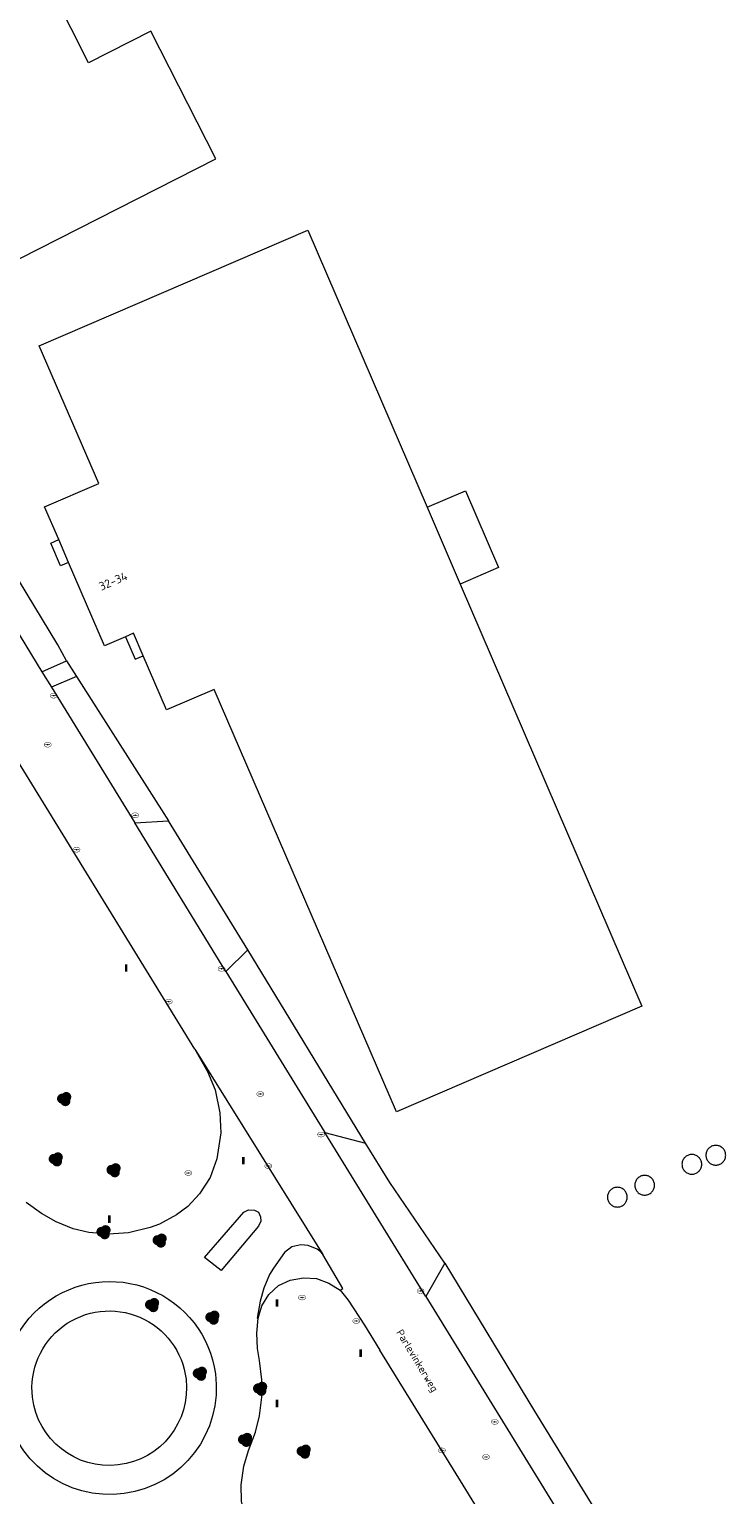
# Model space of a CAD drawing. Header units: metres. Extents: x 207155 to 208055, y 377332 to 379032.
# Tile 9 of 59: x 207840 to 207924, y 377529 to 377704. Entities that reach past the tile are written whole.
import ezdxf
from ezdxf.enums import TextEntityAlignment as Align

# ---------------------------------------------------------------- set-up
doc = ezdxf.new("R2010")
doc.units = ezdxf.units.M
for name, color, linetype, lineweight in [('GB', 1, 'Continuous', 25), ('GMV', 7, 'Continuous', 25), ('GP1', 7, 'Continuous', 25)]:
    doc.layers.add(name, color=color, linetype=linetype, lineweight=lineweight)
for name, color, linetype in [('NAR', 7, 'Continuous'), ('ORL', 7, 'Continuous'), ('PPAL', 232, 'Continuous'), ('PPUT', 232, 'Continuous'), ('PVGO', 62, 'Continuous')]:
    doc.layers.add(name, color=color, linetype=linetype)
doc.styles.add('ISO', font='isocpeur.ttf', dxfattribs={"height": 1})

# ---------------------------------------------------------------- blocks, each defined once
blk = doc.blocks.new('boom')
at = {"linetype": 'ByBlock', "lineweight": -2}
h = blk.add_hatch(color=0, dxfattribs=at)
h.dxf.hatch_style = 1
h.paths.add_polyline_path([(0.73, -0.11, 0.956633), (-0.2, 0.65, 0.937564), (-0.38, -0.54, 0.879525)])
h.paths.add_polyline_path([(-0.1, 0, -1), (0.1, 0, -1)], flags=16)
at = {"linetype": 'ByBlock', "lineweight": -2, "true_color": 0x4a641a}
h = blk.add_hatch(color=59, dxfattribs=at)
h.dxf.hatch_style = 1
h.paths.add_polyline_path([(0.1, 0, 1), (-0.1, 0, 1)])
at = {"color": 0, "linetype": 'ByBlock', "lineweight": -2}
blk.add_attdef('BOOM', (0.85, 0.35), '', height=0.5, dxfattribs=at)
blk = doc.blocks.new('put')
at = {"linetype": 'ByBlock', "lineweight": -2}
h = blk.add_hatch(color=0, dxfattribs=at)
h.dxf.hatch_style = 1
edge = h.paths.add_edge_path()
edge.add_spline(control_points=[(0.44, 0), (0.44, 0.04), (0.43, 0.09), (0.36, 0.2), (0.28, 0.26), (0.09, 0.32), (-0.02, 0.33), (-0.22, 0.29), (-0.31, 0.24), (-0.42, 0.12), (-0.44, 0.06), (-0.44, -0.06), (-0.42, -0.12), (-0.33, -0.22), (-0.28, -0.26), (-0.1, -0.33), (0.04, -0.33), (0.27, -0.27), (0.37, -0.2), (0.43, -0.08), (0.44, -0.04), (0.44, 0)], knot_values=[0, 0, 0, 0, 0.380029, 0.380029, 1.118666, 1.118666, 1.857303, 1.857303, 2.59594, 2.59594, 3.13294, 3.13294, 3.66994, 3.66994, 4.20694, 4.20694, 5.079565, 5.079565, 5.952189, 5.952189, 6.283185, 6.283185, 6.283185, 6.283185], degree=3, periodic=0)
edge = h.paths.add_edge_path(flags=16)
edge.add_ellipse((0, 0), major_axis=(0.392, 0), ratio=0.689655, start_angle=0, end_angle=360)
h = blk.add_hatch(color=0, dxfattribs=at)
h.dxf.hatch_style = 1
h.paths.add_polyline_path([(-0.1, 0, -0.096396), (-0.09, 0.04), (-0.25, 0.04, 1), (-0.25, -0.04), (-0.09, -0.04, -0.096396)])
at = {"linetype": 'ByBlock', "lineweight": -2, "true_color": 0x681648}
h = blk.add_hatch(color=219, dxfattribs=at)
h.dxf.hatch_style = 1
h.paths.add_polyline_path([(0.1, 0, 1), (-0.1, 0, 1)])
at = {"linetype": 'ByBlock', "lineweight": -2}
h = blk.add_hatch(color=0, dxfattribs=at)
h.dxf.hatch_style = 1
h.paths.add_polyline_path([(0.25, 0.04), (0.09, 0.04, -0.096396), (0.1, 0, -0.096396), (0.09, -0.04), (0.25, -0.04, 1)])
at = {"color": 0, "linetype": 'ByBlock', "lineweight": -2}
blk.add_attdef('PUT', (0.5, 0.35), '', height=0.5, dxfattribs=at)
blk = doc.blocks.new('paal')
at = {"linetype": 'ByBlock', "lineweight": -2}
h = blk.add_hatch(color=0, dxfattribs=at)
h.dxf.hatch_style = 1
h.paths.add_polyline_path([(0.15, 0.8), (-0.15, 0.8), (-0.15, -0.1), (0, -0.1, -0.414214), (-0.1, 0, -1), (0.1, 0, -0.414214), (0, -0.1), (0.15, -0.1)])
at = {"linetype": 'ByBlock', "lineweight": -2, "true_color": 0x681648}
h = blk.add_hatch(color=219, dxfattribs=at)
h.dxf.hatch_style = 1
h.paths.add_polyline_path([(-0.1, 0, 1), (0.1, 0, 1)])
at = {"color": 0, "linetype": 'ByBlock', "lineweight": -2}
blk.add_attdef('PAAL', (0.5, 0.35), '', height=0.5, dxfattribs=at)

msp = doc.modelspace()

# ---------------------------------------------------------------- linework, layer by layer
at = {"layer": 'GB', "linetype": 'Continuous', "lineweight": 13}
for points in [[(207847.511, 377700.44), (207824.774, 377745.436)], [(207854.966, 377704.223), (207847.511, 377700.44)], [(207862.703, 377688.973), (207854.966, 377704.223)], [(207836.921, 377675.873), (207862.703, 377688.973)], [(207841.617, 377666.651), (207873.68, 377680.454)], [(207873.68, 377680.454), (207887.927, 377647.382)], [(207848.722, 377650.195), (207841.617, 377666.651)], [(207842.27, 377647.413), (207848.722, 377650.195)], [(207843.957, 377643.505), (207842.27, 377647.413)], [(207887.927, 377647.382), (207891.888, 377638.189)], [(207845.129, 377640.791), (207843.957, 377643.505)], [(207849.428, 377630.836), (207845.129, 377640.791)], [(207891.888, 377638.189), (207913.585, 377587.789)], [(207851.935, 377631.918), (207849.428, 377630.836)], [(207852.873, 377632.323), (207851.935, 377631.918)], [(207854.033, 377629.633), (207852.873, 377632.323)], [(207856.821, 377623.173), (207854.033, 377629.633)], [(207862.501, 377625.625), (207856.821, 377623.173)], [(207884.273, 377575.164), (207862.501, 377625.625)], [(207913.585, 377587.789), (207884.273, 377575.164)]]:
    msp.add_lwpolyline(points, dxfattribs=at)
at = {"layer": 'GMV', "linetype": 'Continuous', "lineweight": 13}
for points in [[(207860.214, 377582.662), (207762.643, 377741.466)], [(207843.846, 377630.933), (207839.153, 377638.715)], [(207836.028, 377637.366), (207841.938, 377627.738)], [(207844.897, 377629.028), (207843.846, 377630.933)], [(207841.938, 377627.738), (207844.897, 377629.028)], [(207844.897, 377629.028), (207846.076, 377627.179)], [(207841.938, 377627.738), (207843.079, 377625.88)], [(207846.076, 377627.179), (207843.079, 377625.88)], [(207846.076, 377627.179), (207857.067, 377609.945)], [(207843.079, 377625.88), (207853.028, 377609.674)], [(207853.028, 377609.674), (207857.067, 377609.945)], [(207863.916, 377591.938), (207853.028, 377609.674)], [(207866.531, 377594.524), (207857.067, 377609.945)], [(207863.916, 377591.938), (207866.531, 377594.524)], [(207880.569, 377571.432), (207866.531, 377594.524)], [(207863.916, 377591.938), (207875.727, 377572.7)], [(207860.214, 377582.662), (207875.494, 377558.14)], [(207860.214, 377582.662), (207861.704, 377580.009)], [(207861.704, 377580.009), (207862.63, 377577.821)], [(207862.63, 377577.821), (207863.194, 377575.047)], [(207863.194, 377575.047), (207863.286, 377572.661)], [(207863.286, 377572.661), (207862.815, 377569.568)], [(207875.727, 377572.7), (207880.569, 377571.432)], [(207882.085, 377562.347), (207875.727, 377572.7)], [(207883.466, 377566.744), (207880.569, 377571.432)], [(207923.563, 377569.786), (207923.577, 377569.888), (207923.581, 377569.99), (207923.577, 377570.093), (207923.563, 377570.195), (207923.541, 377570.295), (207923.51, 377570.393), (207923.471, 377570.488), (207923.423, 377570.579), (207923.368, 377570.666), (207923.306, 377570.747), (207923.236, 377570.823), (207923.16, 377570.893), (207923.079, 377570.955), (207922.992, 377571.01), (207922.901, 377571.058), (207922.806, 377571.097), (207922.708, 377571.128), (207922.608, 377571.15), (207922.506, 377571.164), (207922.403, 377571.168), (207922.301, 377571.164), (207922.199, 377571.15), (207922.098, 377571.128), (207922, 377571.097), (207921.905, 377571.058), (207921.814, 377571.01), (207921.727, 377570.955), (207921.646, 377570.893), (207921.57, 377570.823), (207921.501, 377570.747), (207921.438, 377570.666), (207921.383, 377570.579), (207921.336, 377570.488), (207921.296, 377570.393), (207921.265, 377570.295), (207921.243, 377570.195), (207921.23, 377570.093), (207921.225, 377569.99), (207921.23, 377569.888), (207921.243, 377569.786), (207921.265, 377569.685), (207921.296, 377569.587), (207921.336, 377569.492), (207921.383, 377569.401), (207921.438, 377569.315), (207921.501, 377569.233), (207921.57, 377569.157), (207921.646, 377569.088), (207921.727, 377569.025), (207921.814, 377568.97), (207921.905, 377568.923), (207922, 377568.883), (207922.098, 377568.852), (207922.199, 377568.83), (207922.301, 377568.817), (207922.403, 377568.812), (207922.506, 377568.817), (207922.608, 377568.83), (207922.708, 377568.852), (207922.806, 377568.883), (207922.901, 377568.923), (207922.992, 377568.97), (207923.079, 377569.025), (207923.16, 377569.088), (207923.236, 377569.157), (207923.306, 377569.233), (207923.368, 377569.315), (207923.423, 377569.401), (207923.471, 377569.492), (207923.51, 377569.587), (207923.541, 377569.685), (207923.563, 377569.786)], [(207862.815, 377569.568), (207862.022, 377567.342)], [(207918.521, 377568.318), (207918.576, 377568.231), (207918.639, 377568.149), (207918.708, 377568.074), (207918.784, 377568.004), (207918.866, 377567.942), (207918.952, 377567.887), (207919.044, 377567.839), (207919.138, 377567.8), (207919.236, 377567.769), (207919.337, 377567.747), (207919.439, 377567.733), (207919.541, 377567.729), (207919.644, 377567.733), (207919.746, 377567.747), (207919.846, 377567.769), (207919.944, 377567.8), (207920.039, 377567.839), (207920.13, 377567.887), (207920.217, 377567.942), (207920.299, 377568.004), (207920.374, 377568.074), (207920.444, 377568.149), (207920.506, 377568.231), (207920.562, 377568.318), (207920.609, 377568.409), (207920.648, 377568.504), (207920.679, 377568.602), (207920.702, 377568.702), (207920.715, 377568.804), (207920.719, 377568.907), (207920.715, 377569.009), (207920.702, 377569.111), (207920.679, 377569.212), (207920.648, 377569.31), (207920.609, 377569.405), (207920.562, 377569.496), (207920.506, 377569.582), (207920.444, 377569.664), (207920.374, 377569.74), (207920.299, 377569.809), (207920.217, 377569.872), (207920.13, 377569.927), (207920.039, 377569.974), (207919.944, 377570.014), (207919.846, 377570.045), (207919.746, 377570.067), (207919.644, 377570.08), (207919.541, 377570.085), (207919.439, 377570.08), (207919.337, 377570.067), (207919.236, 377570.045), (207919.138, 377570.014), (207919.044, 377569.974), (207918.952, 377569.927), (207918.866, 377569.872), (207918.784, 377569.809), (207918.708, 377569.74), (207918.639, 377569.664), (207918.576, 377569.582), (207918.521, 377569.496), (207918.474, 377569.405), (207918.434, 377569.31), (207918.404, 377569.212), (207918.381, 377569.111), (207918.368, 377569.009), (207918.363, 377568.907), (207918.368, 377568.804), (207918.381, 377568.702), (207918.404, 377568.602), (207918.434, 377568.504), (207918.474, 377568.409), (207918.521, 377568.318)], [(207862.022, 377567.342), (207860.769, 377565.366)], [(207890.052, 377557.094), (207883.466, 377566.744)], [(207911.809, 377564.78), (207911.822, 377564.882), (207911.826, 377564.985), (207911.822, 377565.087), (207911.809, 377565.189), (207911.786, 377565.29), (207911.755, 377565.388), (207911.716, 377565.483), (207911.669, 377565.574), (207911.613, 377565.66), (207911.551, 377565.742), (207911.481, 377565.818), (207911.406, 377565.887), (207911.324, 377565.95), (207911.238, 377566.005), (207911.146, 377566.052), (207911.051, 377566.092), (207910.953, 377566.123), (207910.853, 377566.145), (207910.751, 377566.158), (207910.649, 377566.163), (207910.546, 377566.158), (207910.444, 377566.145), (207910.344, 377566.123), (207910.246, 377566.092), (207910.151, 377566.052), (207910.06, 377566.005), (207909.973, 377565.95), (207909.891, 377565.887), (207909.816, 377565.818), (207909.746, 377565.742), (207909.684, 377565.66), (207909.628, 377565.574), (207909.581, 377565.483), (207909.542, 377565.388), (207909.511, 377565.29), (207909.488, 377565.189), (207909.475, 377565.087), (207909.471, 377564.985), (207909.475, 377564.882), (207909.488, 377564.78), (207909.511, 377564.68), (207909.542, 377564.582), (207909.581, 377564.487), (207909.628, 377564.396), (207909.684, 377564.309), (207909.746, 377564.228), (207909.816, 377564.152), (207909.891, 377564.082), (207909.973, 377564.02), (207910.06, 377563.965), (207910.151, 377563.917), (207910.246, 377563.878), (207910.344, 377563.847), (207910.444, 377563.825), (207910.546, 377563.811), (207910.649, 377563.807), (207910.751, 377563.811), (207910.853, 377563.825), (207910.953, 377563.847), (207911.051, 377563.878), (207911.146, 377563.917), (207911.238, 377563.965), (207911.324, 377564.02), (207911.406, 377564.082), (207911.481, 377564.152), (207911.551, 377564.228), (207911.613, 377564.309), (207911.669, 377564.396), (207911.716, 377564.487), (207911.755, 377564.582), (207911.786, 377564.68), (207911.809, 377564.78)], [(207912.887, 377565.818), (207912.942, 377565.731), (207913.005, 377565.65), (207913.074, 377565.574), (207913.15, 377565.505), (207913.232, 377565.442), (207913.318, 377565.387), (207913.409, 377565.339), (207913.504, 377565.3), (207913.602, 377565.269), (207913.703, 377565.247), (207913.805, 377565.233), (207913.907, 377565.229), (207914.01, 377565.233), (207914.112, 377565.247), (207914.212, 377565.269), (207914.31, 377565.3), (207914.405, 377565.339), (207914.496, 377565.387), (207914.583, 377565.442), (207914.664, 377565.505), (207914.74, 377565.574), (207914.81, 377565.65), (207914.872, 377565.731), (207914.927, 377565.818), (207914.975, 377565.909), (207915.014, 377566.004), (207915.045, 377566.102), (207915.067, 377566.202), (207915.081, 377566.304), (207915.085, 377566.407), (207915.081, 377566.51), (207915.067, 377566.611), (207915.045, 377566.712), (207915.014, 377566.81), (207914.975, 377566.905), (207914.927, 377566.996), (207914.872, 377567.083), (207914.81, 377567.164), (207914.74, 377567.24), (207914.664, 377567.309), (207914.583, 377567.372), (207914.496, 377567.427), (207914.405, 377567.474), (207914.31, 377567.514), (207914.212, 377567.545), (207914.112, 377567.567), (207914.01, 377567.58), (207913.907, 377567.585), (207913.805, 377567.58), (207913.703, 377567.567), (207913.602, 377567.545), (207913.504, 377567.514), (207913.409, 377567.474), (207913.318, 377567.427), (207913.232, 377567.372), (207913.15, 377567.309), (207913.074, 377567.24), (207913.005, 377567.164), (207912.942, 377567.083), (207912.887, 377566.996), (207912.84, 377566.905), (207912.8, 377566.81), (207912.769, 377566.712), (207912.747, 377566.611), (207912.734, 377566.51), (207912.729, 377566.407), (207912.734, 377566.304), (207912.747, 377566.202), (207912.769, 377566.102), (207912.8, 377566.004), (207912.84, 377565.909), (207912.887, 377565.818)], [(207841.877, 377563.024), (207840.072, 377564.353)], [(207860.769, 377565.366), (207859.363, 377563.859)], [(207843.642, 377562.047), (207841.877, 377563.024)], [(207858.014, 377562.87), (207855.995, 377561.777)], [(207859.363, 377563.859), (207858.014, 377562.87)], [(207863.362, 377556.225), (207861.353, 377557.767), (207866.057, 377563.204), (207866.623, 377563.487), (207867.315, 377563.45), (207867.785, 377563.182), (207868.023, 377562.65), (207868.074, 377562.111), (207867.816, 377561.527), (207863.362, 377556.225)], [(207845.684, 377561.193), (207843.642, 377562.047)], [(207847.56, 377560.781), (207845.684, 377561.193)], [(207849.898, 377560.559), (207847.56, 377560.781)], [(207852.292, 377560.729), (207849.898, 377560.559)], [(207854.854, 377561.365), (207852.292, 377560.729)], [(207855.995, 377561.777), (207854.854, 377561.365)], [(207887.784, 377553.114), (207882.085, 377562.347)], [(207875.494, 377558.14), (207875.11, 377558.544), (207874.812, 377558.78), (207873.716, 377559.225), (207872.844, 377559.298), (207871.794, 377559.04), (207870.893, 377558.365), (207869.576, 377556.523), (207869.123, 377555.739), (207868.439, 377554.106), (207868.014, 377552.556), (207867.623, 377550.546), (207867.77, 377550.526)], [(207877.571, 377553.862), (207877.881, 377554.097), (207875.494, 377558.14)], [(207890.052, 377557.094), (207887.784, 377553.114)], [(207890.052, 377557.094), (207900.75, 377539.41)], [(207867.77, 377550.526), (207868.199, 377552.021), (207869.017, 377553.366), (207870.192, 377554.432), (207871.588, 377555.072), (207873.16, 377555.349), (207874.728, 377555.271), (207876.2, 377554.716), (207877.543, 377553.896), (207877.571, 377553.862)], [(207877.571, 377553.862), (207878.524, 377552.695), (207880.459, 377549.69), (207882.305, 377546.709)], [(207887.784, 377553.114), (207920.263, 377500.305)], [(207876.472, 377506.556), (207872.346, 377515.086), (207871.37, 377517.149), (207870.408, 377518.899), (207868.141, 377522.608), (207867.025, 377524.601), (207866.27, 377526.372), (207865.761, 377528.695), (207865.743, 377530.627), (207866.05, 377532.853), (207866.622, 377534.734), (207867.455, 377536.911), (207867.937, 377538.858), (207868.199, 377541.093), (207868.18, 377543.165), (207867.917, 377545.481), (207867.692, 377546.907), (207867.596, 377548.735), (207867.77, 377550.526)], [(207892.218, 377530.574), (207882.305, 377546.709)], [(207900.75, 377539.41), (207923.514, 377502.327)], [(207913.442, 377496.06), (207892.218, 377530.574)]]:
    msp.add_lwpolyline(points, dxfattribs=at)
for points in [[(207837.438, 377540.483, -1.0000442), (207862.65, 377543.902)], [(207840.817, 377541.09, -1.0000601), (207859.149, 377543.249)], [(207862.65, 377543.902, -0.9999558), (207837.438, 377540.483)], [(207859.149, 377543.249, -0.9999399), (207840.817, 377541.09)]]:
    msp.add_lwpolyline(points, format="xyb", dxfattribs=at)
at = {"layer": 'GP1', "linetype": 'Continuous', "lineweight": 13}
for points in [[(207887.927, 377647.382), (207892.501, 377649.353)], [(207892.501, 377649.353), (207896.462, 377640.16)], [(207845.129, 377640.791), (207844.173, 377640.378), (207843.001, 377643.092), (207843.957, 377643.505)], [(207896.462, 377640.16), (207891.888, 377638.189)], [(207851.935, 377631.918), (207853.096, 377629.229), (207854.033, 377629.633)]]:
    msp.add_lwpolyline(points, dxfattribs=at)

# ---------------------------------------------------------------- block references
at = {"layer": 'PPAL', "linetype": 'Continuous', "lineweight": 13}
for p in [(207852, 377592), (207866, 377569), (207850, 377562), (207870, 377552), (207880, 377546), (207870, 377540)]:
    msp.add_blockref('paal', p, dxfattribs=at)
at = {"layer": 'PPUT', "linetype": 'Continuous', "lineweight": 13}
for p in [(207843.337, 377624.876), (207842.64, 377619.02), (207853.078, 377610.594), (207846.076, 377606.479), (207863.392, 377592.257), (207857.086, 377588.337), (207868.01, 377577.31), (207875.276, 377572.459), (207859.422, 377567.875), (207868.967, 377568.709), (207887.147, 377553.782), (207873, 377553), (207879.475, 377550.201), (207896.012, 377538.15), (207889.704, 377534.74), (207894.96, 377533.96)]:
    msp.add_blockref('put', p, dxfattribs=at)
at = {"layer": 'PVGO', "linetype": 'Continuous', "lineweight": 13}
for p in [(207844.6, 377576.7), (207843.6, 377569.5), (207850.5, 377568.2), (207849.3, 377560.8), (207856, 377559.8), (207855.1, 377552.1), (207862.3, 377550.6), (207860.8, 377543.9), (207868, 377542.1), (207866.2, 377536), (207873.2, 377534.6)]:
    msp.add_blockref('boom', p, dxfattribs=at)

# ---------------------------------------------------------------- texts
at = {"layer": 'NAR', "linetype": 'Continuous', "lineweight": 13, "style": 'ISO'}
msp.add_text('32-34', height=1, rotation=23.4, dxfattribs=at).set_placement((207850.455, 377638.549), align=Align.MIDDLE_CENTER)
at = {"layer": 'ORL', "linetype": 'Continuous', "lineweight": 13, "style": 'ISO'}
msp.add_text('Parlevinkerweg', height=0.9, rotation=301, dxfattribs=at).set_placement((207886.766, 377545.464), align=Align.MIDDLE_CENTER)

doc.saveas('drawing.dxf')
